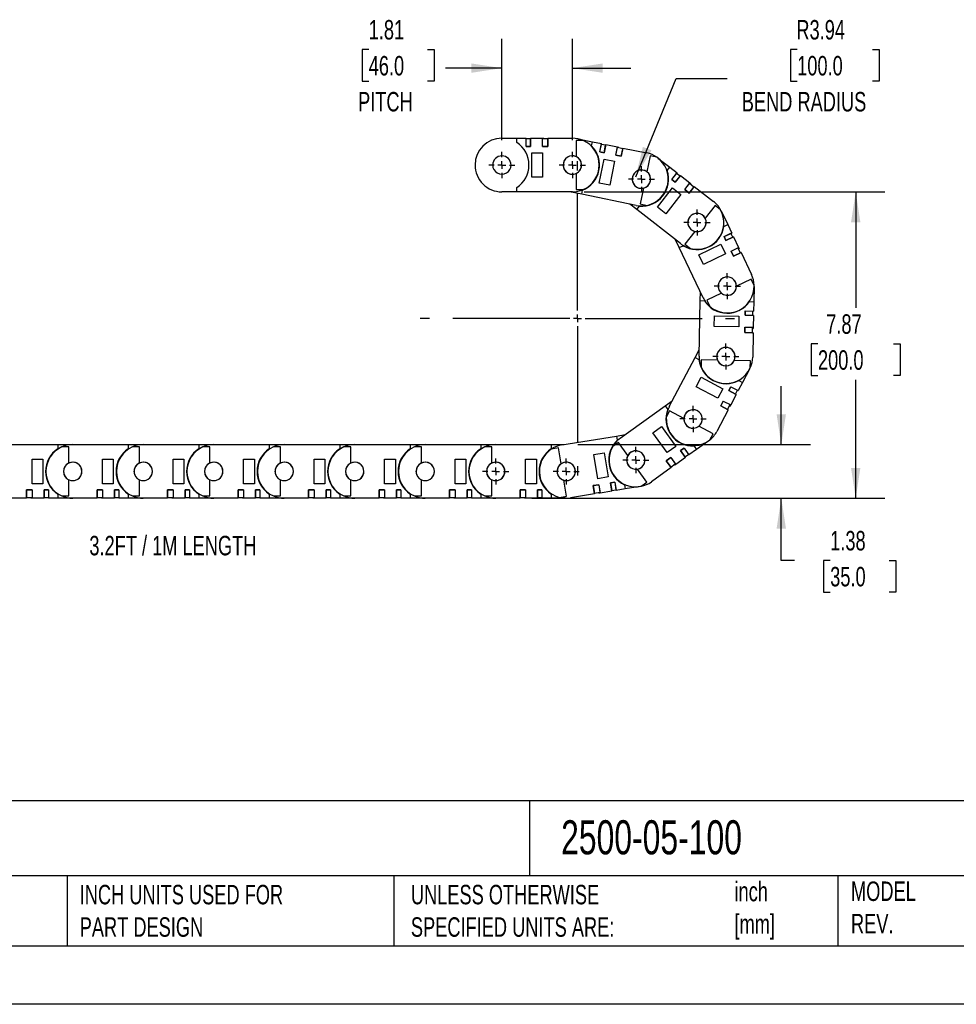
# Model space of a CAD drawing. Header units: inches. Extents: x 0 to 66, y 0 to 51.
# Tile 2 of 10: x 23.7 to 47.8, y 0 to 25.3. Entities that reach past the tile are written whole.
import ezdxf

# ---------------------------------------------------------------- set-up
doc = ezdxf.new("R2010")
doc.units = ezdxf.units.IN
doc.header["$LTSCALE"] = 6
doc.header["$MEASUREMENT"] = 0
doc.linetypes.add('CENTERX2', pattern=[0.8, 0.5, -0.1, 0.1, -0.1])
doc.layers.add('CENTER', color=40, linetype='CENTERX2')
doc.layers.add('DIMENSIONS', color=140, linetype='Continuous', lineweight=25)
doc.layers.add('TEXT', color=140, linetype='Continuous', lineweight=25)
doc.styles.add('SLDTEXTSTYLE0', font='TXT', dxfattribs={"width": 0.7})
doc.dimstyles.new('SLDDIMSTYLE0', dxfattribs={"dimtxt": 0.509766, "dimasz": 0.78, "dimexe": 0, "dimexo": 0.0625, "dimgap": 0.127441, "dimtad": 0, "dimtih": 1, "dimtoh": 1, "dimrnd": 1e-09, "dimzin": 12, "dimdsep": 46, "dimtxsty": 'SLDTEXTSTYLE0', "dimsah": 1, "dimcen": 0, "dimadec": 0, "dimazin": 3, "dimtfac": 1, "dimtofl": 0, "dimtmove": 0, "dimatfit": 3, "dimfxl": 0, "dimfrac": 2, "dimtolj": 1, "dimtzin": 12, "dimarcsym": 0})
doc.dimstyles.new('SLDDIMSTYLE1', dxfattribs={"dimtxt": 0.509766, "dimasz": 0.78, "dimexe": 0, "dimexo": 0.0625, "dimgap": 0.127441, "dimtad": 0, "dimtih": 1, "dimtoh": 1, "dimrnd": 1e-09, "dimzin": 12, "dimdsep": 46, "dimtxsty": 'SLDTEXTSTYLE0', "dimsah": 1, "dimcen": 0.09, "dimadec": 0, "dimazin": 3, "dimtfac": 1, "dimtmove": 0, "dimatfit": 0, "dimfxl": 0, "dimfrac": 2, "dimtolj": 1, "dimtzin": 12, "dimarcsym": 0})
doc.dimstyles.new('SLDDIMSTYLE2', dxfattribs={"dimtxt": 0.509766, "dimasz": 0.78, "dimexe": 0, "dimexo": 0.0625, "dimgap": 0.127441, "dimtad": 0, "dimtih": 1, "dimtoh": 1, "dimrnd": 1e-09, "dimzin": 12, "dimdsep": 46, "dimtxsty": 'SLDTEXTSTYLE0', "dimsah": 1, "dimcen": 0.09, "dimadec": 0, "dimazin": 3, "dimtfac": 1, "dimtofl": 0, "dimtmove": 0, "dimatfit": 3, "dimfxl": 0, "dimfrac": 2, "dimtolj": 1, "dimtzin": 12, "dimarcsym": 0})

# ---------------------------------------------------------------- blocks, each defined once
blk = doc.blocks.new('_D')
at = {"layer": 'DIMENSIONS'}
for p, q in [((43.672, 24.536), (43.501, 24.536)), ((43.501, 24.536), (43.501, 23.726)), ((45.611, 24.536), (45.782, 24.536)), ((45.782, 24.536), (45.782, 23.726)), ((39.524, 21.269), (40.562, 23.796)), ((40.562, 23.796), (41.874, 23.796)), ((43.501, 23.726), (43.672, 23.726)), ((45.782, 23.726), (45.611, 23.726))]:
    blk.add_line(p, q, dxfattribs=at)
blk.add_solid([(39.524, 21.269), (39.931, 21.945), (39.709, 22.036)], dxfattribs=at)
at = {"layer": 'DIMENSIONS', "char_height": 0.5, "attachment_point": 1, "style": 'SLDTEXTSTYLE0'}
for s, insert in [('R3.94', (43.652, 25.295)), ('100.0', (43.672, 24.371)), ('BEND RADIUS', (42.249, 23.446))]:
    blk.add_mtext(s, dxfattribs=dict(at, insert=insert))
blk = doc.blocks.new('_D_1')
at = {"layer": 'DIMENSIONS'}
for p, q in [((36.086, 22.205), (36.086, 24.809)), ((37.897, 22.205), (37.897, 24.809)), ((32.665, 24.536), (32.494, 24.536)), ((32.494, 24.536), (32.494, 23.726)), ((34.18, 24.536), (34.351, 24.536)), ((34.351, 24.536), (34.351, 23.726)), ((36.086, 24.059), (34.636, 24.059)), ((37.897, 24.059), (39.397, 24.059)), ((32.494, 23.726), (32.665, 23.726)), ((34.351, 23.726), (34.18, 23.726))]:
    blk.add_line(p, q, dxfattribs=at)
for points in [[(36.086, 24.059), (35.306, 24.179), (35.306, 23.939)], [(37.897, 24.059), (38.677, 23.939), (38.677, 24.179)]]:
    blk.add_solid(points, dxfattribs=at)
at = {"layer": 'DIMENSIONS', "char_height": 0.5, "attachment_point": 1, "style": 'SLDTEXTSTYLE0'}
for s, insert in [('1.81', (32.665, 25.295)), ('46.0', (32.665, 24.371)), ('PITCH', (32.392, 23.446))]:
    blk.add_mtext(s, dxfattribs=dict(at, insert=insert))
blk = doc.blocks.new('_D_2')
at = {"layer": 'DIMENSIONS'}
for p, q in [((38.197, 20.88), (45.926, 20.88)), ((45.176, 20.88), (45.176, 17.898)), ((44.206, 16.974), (44.035, 16.974)), ((44.035, 16.974), (44.035, 16.163)), ((46.145, 16.974), (46.316, 16.974)), ((46.316, 16.974), (46.316, 16.163)), ((44.035, 16.163), (44.206, 16.163)), ((45.176, 13.006), (45.176, 16.049)), ((46.316, 16.163), (46.145, 16.163)), ((36.854, 13.006), (45.926, 13.006))]:
    blk.add_line(p, q, dxfattribs=at)
for points in [[(45.176, 20.88), (45.056, 20.1), (45.296, 20.1)], [(45.176, 13.006), (45.296, 13.786), (45.056, 13.786)]]:
    blk.add_solid(points, dxfattribs=at)
at = {"layer": 'DIMENSIONS', "char_height": 0.5, "attachment_point": 1, "style": 'SLDTEXTSTYLE0'}
for s, insert in [('7.87', (44.418, 17.732)), ('200.0', (44.206, 16.808))]:
    blk.add_mtext(s, dxfattribs=dict(at, insert=insert))
blk = doc.blocks.new('_D_3')
at = {"layer": 'DIMENSIONS'}
for p, q in [((43.264, 14.384), (43.264, 15.884)), ((38.039, 14.384), (44.014, 14.384)), ((36.854, 13.006), (44.014, 13.006)), ((43.264, 11.406), (43.264, 13.006)), ((43.601, 11.406), (43.264, 11.406)), ((44.52, 11.406), (44.349, 11.406)), ((44.349, 11.406), (44.349, 10.596)), ((46.035, 11.406), (46.206, 11.406)), ((46.206, 11.406), (46.206, 10.596)), ((44.349, 10.596), (44.52, 10.596)), ((46.206, 10.596), (46.035, 10.596))]:
    blk.add_line(p, q, dxfattribs=at)
for points in [[(43.264, 14.384), (43.384, 15.164), (43.144, 15.164)], [(43.264, 13.006), (43.144, 12.226), (43.384, 12.226)]]:
    blk.add_solid(points, dxfattribs=at)
at = {"layer": 'DIMENSIONS', "char_height": 0.5, "attachment_point": 1, "style": 'SLDTEXTSTYLE0'}
for s, insert in [('1.38', (44.52, 12.165)), ('35.0', (44.52, 11.241))]:
    blk.add_mtext(s, dxfattribs=dict(at, insert=insert))
blk = doc.blocks.new('SW_CENTERMARKSYMBOL_0')
at = {"layer": 'CENTER', "color": 0}
for p, q in [((0, 0.2), (0, 0.336)), ((-0.2, 0), (-0.336, 0)), ((0, 0), (-0.1, 0)), ((0, 0), (0, 0.1)), ((0, 0), (0, -0.1)), ((0, 0), (0.1, 0)), ((0.2, 0), (0.336, 0)), ((0, -0.2), (0, -0.336))]:
    blk.add_line(p, q, dxfattribs=at)
blk = doc.blocks.new('SW_CENTERMARKSYMBOL_1')
at = {"layer": 'CENTER', "color": 0}
for p, q in [((0, 0.2), (0, 0.336)), ((-0.2, 0), (-0.336, 0)), ((0, 0), (-0.1, 0)), ((0, 0), (0, 0.1)), ((0, 0), (0, -0.1)), ((0, 0), (0.1, 0)), ((0.2, 0), (0.336, 0)), ((0, -0.2), (0, -0.336))]:
    blk.add_line(p, q, dxfattribs=at)
blk = doc.blocks.new('SW_CENTERMARKSYMBOL_2')
at = {"layer": 'CENTER', "color": 0}
for p, q in [((0, 0.2), (0, 0.336)), ((-0.2, 0), (-0.336, 0)), ((0, 0), (-0.1, 0)), ((0, 0), (0, 0.1)), ((0, 0), (0, -0.1)), ((0, 0), (0.1, 0)), ((0.2, 0), (0.336, 0)), ((0, -0.2), (0, -0.336))]:
    blk.add_line(p, q, dxfattribs=at)
blk = doc.blocks.new('SW_CENTERMARKSYMBOL_3')
at = {"layer": 'CENTER', "color": 0}
for p, q in [((0, 0.2), (0, 0.336)), ((-0.2, 0), (-0.336, 0)), ((0, 0), (-0.1, 0)), ((0, 0), (0, 0.1)), ((0, 0), (0, -0.1)), ((0, 0), (0.1, 0)), ((0.2, 0), (0.336, 0)), ((0, -0.2), (0, -0.336))]:
    blk.add_line(p, q, dxfattribs=at)
blk = doc.blocks.new('SW_CENTERMARKSYMBOL_4')
at = {"layer": 'CENTER', "color": 0}
for p, q in [((0, 0.2), (0, 0.337)), ((-0.2, 0), (-0.337, 0)), ((0, 0), (-0.1, 0)), ((0, 0), (0, 0.1)), ((0, 0), (0, -0.1)), ((0, 0), (0.1, 0)), ((0.2, 0), (0.337, 0)), ((0, -0.2), (0, -0.337))]:
    blk.add_line(p, q, dxfattribs=at)
blk = doc.blocks.new('SW_CENTERMARKSYMBOL_5')
at = {"layer": 'CENTER', "color": 0}
for p, q in [((0, 0.2), (0, 0.336)), ((-0.2, 0), (-0.336, 0)), ((0, 0), (-0.1, 0)), ((0, 0), (0, 0.1)), ((0, 0), (0, -0.1)), ((0, 0), (0.1, 0)), ((0.2, 0), (0.336, 0)), ((0, -0.2), (0, -0.336))]:
    blk.add_line(p, q, dxfattribs=at)
blk = doc.blocks.new('SW_CENTERMARKSYMBOL_6')
at = {"layer": 'CENTER', "color": 0}
for p, q in [((0, 0.2), (0, 0.336)), ((-0.2, 0), (-0.336, 0)), ((0, 0), (-0.1, 0)), ((0, 0), (0, 0.1)), ((0, 0), (0, -0.1)), ((0, 0), (0.1, 0)), ((0.2, 0), (0.336, 0)), ((0, -0.2), (0, -0.336))]:
    blk.add_line(p, q, dxfattribs=at)
blk = doc.blocks.new('SW_CENTERMARKSYMBOL_7')
at = {"layer": 'CENTER', "color": 0}
for p, q in [((0, 0.2), (0, 0.336)), ((-0.2, 0), (-0.336, 0)), ((0, 0), (-0.1, 0)), ((0, 0), (0, 0.1)), ((0, 0), (0, -0.1)), ((0, 0), (0.1, 0)), ((0.2, 0), (0.336, 0)), ((0, -0.2), (0, -0.336))]:
    blk.add_line(p, q, dxfattribs=at)
blk = doc.blocks.new('SW_CENTERMARKSYMBOL_8')
at = {"layer": 'CENTER', "color": 0}
for p, q in [((0, 0.2), (0, 0.336)), ((-0.2, 0), (-0.336, 0)), ((0, 0), (-0.1, 0)), ((0, 0), (0, 0.1)), ((0, 0), (0, -0.1)), ((0, 0), (0.1, 0)), ((0.2, 0), (0.336, 0)), ((0, -0.2), (0, -0.336))]:
    blk.add_line(p, q, dxfattribs=at)
blk = doc.blocks.new('SW_CENTERMARKSYMBOL_9')
at = {"layer": 'CENTER', "color": 0}
for p, q in [((0, 0.2), (0, 0.336)), ((-0.2, 0), (-0.336, 0)), ((0, 0), (-0.1, 0)), ((0, 0), (0, 0.1)), ((0, 0), (0, -0.1)), ((0, 0), (0.1, 0)), ((0.2, 0), (0.336, 0)), ((0, -0.2), (0, -0.336))]:
    blk.add_line(p, q, dxfattribs=at)
blk = doc.blocks.new('SW_CENTERMARKSYMBOL_10')
at = {"layer": 'CENTER', "color": 0}
for p, q in [((0, 0.2), (0, 4.037)), ((-0.2, 0), (-4.037, 0)), ((0, 0), (-0.1, 0)), ((0, 0), (0, 0.1)), ((0, 0), (0, -0.1)), ((0, 0), (0.1, 0)), ((0.2, 0), (4.037, 0)), ((0, -0.2), (0, -4.037))]:
    blk.add_line(p, q, dxfattribs=at)

msp = doc.modelspace()

# ---------------------------------------------------------------- linework, layer by layer
for p, q in [((36.086, 22.258), (36.472, 22.258)), ((36.472, 22.149), (36.472, 22.258)), ((36.472, 22.258), (36.712, 22.258)), ((36.712, 22.041), (36.712, 22.258)), ((36.712, 22.041), (36.712, 22.238)), ((36.822, 22.238), (36.712, 22.238)), ((36.712, 22.238), (36.712, 22.238)), ((36.712, 22.041), (36.822, 22.041)), ((36.712, 22.041), (36.712, 22.041)), ((36.822, 22.041), (36.712, 22.041)), ((36.822, 22.258), (37.129, 22.258)), ((36.822, 22.258), (36.822, 22.041)), ((36.822, 22.041), (36.822, 22.238)), ((36.822, 22.238), (36.822, 22.238)), ((36.822, 22.041), (36.822, 22.041)), ((37.129, 22.041), (37.129, 22.258)), ((37.129, 22.258), (37.161, 22.258)), ((37.129, 22.041), (37.129, 22.238)), ((37.271, 22.238), (37.129, 22.238)), ((37.129, 22.238), (37.129, 22.238)), ((37.129, 22.041), (37.271, 22.041)), ((37.129, 22.041), (37.129, 22.041)), ((37.271, 22.041), (37.129, 22.041)), ((37.161, 22.238), (37.161, 22.258)), ((37.161, 22.041), (37.161, 22.041)), ((37.271, 22.258), (37.271, 22.041)), ((37.271, 22.258), (37.897, 22.258)), ((37.271, 22.041), (37.271, 22.238)), ((37.271, 22.238), (37.271, 22.238)), ((37.271, 22.041), (37.271, 22.041)), ((37.995, 22.199), (37.995, 21.784)), ((38.176, 22.199), (37.995, 22.199)), ((38.035, 22.244), (38.413, 22.166)), ((38.391, 22.06), (38.413, 22.166)), ((38.413, 22.166), (38.648, 22.118)), ((38.605, 21.906), (38.648, 22.118)), ((38.605, 21.906), (38.644, 22.099)), ((38.752, 22.077), (38.644, 22.099)), ((38.644, 22.099), (38.644, 22.099)), ((38.756, 22.096), (38.713, 21.884)), ((38.713, 21.884), (38.752, 22.077)), ((38.752, 22.077), (38.752, 22.077)), ((38.756, 22.096), (39.057, 22.034)), ((39.014, 21.822), (39.057, 22.034)), ((39.014, 21.822), (39.053, 22.015)), ((39.192, 21.987), (39.053, 22.015)), ((39.053, 22.015), (39.053, 22.015)), ((39.057, 22.034), (39.088, 22.028)), ((39.084, 22.009), (39.088, 22.028)), ((36.854, 21.884), (37.129, 21.884)), ((36.854, 21.254), (36.854, 21.884)), ((37.129, 21.884), (37.129, 21.254)), ((38.605, 21.906), (38.713, 21.884)), ((38.605, 21.906), (38.605, 21.906)), ((38.713, 21.884), (38.605, 21.906)), ((38.713, 21.884), (38.713, 21.884)), ((39.014, 21.822), (39.153, 21.794)), ((39.014, 21.822), (39.014, 21.822)), ((39.153, 21.794), (39.014, 21.822)), ((39.045, 21.816), (39.045, 21.816)), ((39.196, 22.006), (39.153, 21.794)), ((39.153, 21.794), (39.192, 21.987)), ((39.153, 21.794), (39.153, 21.794)), ((39.192, 21.987), (39.192, 21.987)), ((39.196, 22.006), (39.809, 21.88)), ((39.894, 21.803), (39.811, 21.397)), ((40.071, 21.767), (39.894, 21.803)), ((38.586, 21.106), (38.712, 21.723)), ((38.712, 21.723), (38.982, 21.668)), ((38.982, 21.668), (38.856, 21.051)), ((40.095, 21.749), (40.399, 21.511)), ((40.332, 21.426), (40.399, 21.511)), ((40.399, 21.511), (40.588, 21.364)), ((37.995, 21.354), (37.995, 20.939)), ((40.455, 21.193), (40.588, 21.364)), ((40.455, 21.193), (40.576, 21.348)), ((40.675, 21.296), (40.542, 21.125)), ((40.542, 21.125), (40.663, 21.28)), ((40.663, 21.28), (40.576, 21.348)), ((40.576, 21.348), (40.576, 21.348)), ((40.663, 21.28), (40.663, 21.28)), ((40.675, 21.296), (40.917, 21.107)), ((37.129, 21.254), (36.854, 21.254)), ((38.856, 21.051), (38.586, 21.106)), ((40.455, 21.193), (40.542, 21.125)), ((40.455, 21.193), (40.455, 21.193)), ((40.542, 21.125), (40.455, 21.193)), ((40.542, 21.125), (40.542, 21.125)), ((40.784, 20.936), (40.917, 21.107)), ((40.784, 20.936), (40.905, 21.091)), ((41.029, 21.02), (40.896, 20.849)), ((40.896, 20.849), (41.017, 21.004)), ((40.905, 21.091), (40.905, 21.092)), ((41.017, 21.004), (40.905, 21.091)), ((40.917, 21.107), (40.942, 21.088)), ((40.93, 21.072), (40.942, 21.088)), ((41.017, 21.004), (41.017, 21.004)), ((41.029, 21.02), (41.523, 20.635)), ((36.472, 20.88), (36.086, 20.88)), ((36.472, 20.88), (36.472, 20.988)), ((37.897, 20.88), (36.472, 20.88)), ((38.137, 20.816), (37.827, 20.88)), ((37.995, 20.939), (38.176, 20.939)), ((38.137, 20.816), (38.158, 20.923)), ((39.533, 20.531), (38.137, 20.816)), ((39.724, 20.975), (39.641, 20.569)), ((40.083, 20.485), (40.47, 20.982)), ((40.687, 20.812), (40.3, 20.315)), ((40.47, 20.982), (40.687, 20.812)), ((40.784, 20.936), (40.896, 20.849)), ((40.784, 20.936), (40.784, 20.936)), ((40.896, 20.849), (40.784, 20.936)), ((40.809, 20.917), (40.809, 20.917)), ((40.896, 20.849), (40.896, 20.849)), ((39.551, 20.425), (39.375, 20.563)), ((39.551, 20.425), (39.618, 20.511)), ((39.641, 20.569), (39.818, 20.532)), ((41.564, 20.528), (41.309, 20.201)), ((41.706, 20.417), (41.564, 20.528)), ((40.675, 19.548), (39.551, 20.425)), ((40.3, 20.315), (40.083, 20.485)), ((41.721, 20.388), (41.887, 20.039)), ((41.789, 19.993), (41.887, 20.039)), ((41.887, 20.039), (41.99, 19.822)), ((41.044, 19.861), (40.789, 19.534)), ((41.795, 19.729), (41.99, 19.822)), ((41.795, 19.729), (41.972, 19.814)), ((42.02, 19.714), (41.972, 19.814)), ((41.972, 19.814), (41.972, 19.814)), ((40.643, 19.447), (40.547, 19.649)), ((40.643, 19.447), (40.741, 19.494)), ((40.789, 19.534), (40.932, 19.423)), ((41.144, 19.263), (41.713, 19.534)), ((41.713, 19.534), (41.832, 19.285)), ((41.795, 19.729), (41.842, 19.63)), ((41.795, 19.729), (41.795, 19.729)), ((41.842, 19.63), (41.795, 19.729)), ((42.037, 19.723), (41.842, 19.63)), ((41.842, 19.63), (42.02, 19.714)), ((41.842, 19.63), (41.842, 19.63)), ((42.02, 19.714), (42.02, 19.714)), ((42.037, 19.723), (42.169, 19.446)), ((41.255, 18.16), (40.643, 19.447)), ((41.263, 19.014), (41.144, 19.263)), ((41.832, 19.285), (41.263, 19.014)), ((41.974, 19.353), (42.169, 19.446)), ((41.974, 19.352), (42.152, 19.437)), ((41.974, 19.353), (41.974, 19.352)), ((42.035, 19.225), (41.974, 19.353)), ((41.974, 19.352), (42.035, 19.225)), ((41.987, 19.324), (41.987, 19.324)), ((42.23, 19.318), (42.035, 19.225)), ((42.035, 19.225), (42.213, 19.309)), ((42.213, 19.309), (42.152, 19.437)), ((42.152, 19.437), (42.152, 19.437)), ((42.165, 19.409), (42.183, 19.417)), ((42.169, 19.446), (42.183, 19.417)), ((42.213, 19.309), (42.213, 19.309)), ((42.23, 19.318), (42.499, 18.752)), ((42.035, 19.225), (42.035, 19.225)), ((42.488, 18.638), (42.114, 18.46)), ((42.566, 18.475), (42.488, 18.638)), ((41.181, 18.084), (41.185, 18.307)), ((41.725, 18.275), (41.351, 18.097)), ((42.566, 18.443), (42.558, 18.057)), ((41.152, 16.659), (41.181, 18.084)), ((41.181, 18.084), (41.289, 18.082)), ((41.351, 18.097), (41.428, 17.934)), ((42.45, 18.059), (42.558, 18.057)), ((42.558, 18.057), (42.553, 17.817)), ((42.337, 17.821), (42.335, 17.711)), ((42.335, 17.711), (42.337, 17.821)), ((42.337, 17.821), (42.534, 17.817)), ((42.337, 17.821), (42.337, 17.821)), ((42.337, 17.821), (42.553, 17.817)), ((42.532, 17.707), (42.534, 17.817)), ((42.534, 17.817), (42.534, 17.817)), ((41.541, 17.419), (41.547, 17.695)), ((41.547, 17.695), (42.177, 17.682)), ((42.177, 17.682), (42.171, 17.407)), ((42.335, 17.711), (42.532, 17.707)), ((42.335, 17.711), (42.335, 17.711)), ((42.551, 17.706), (42.335, 17.711)), ((42.532, 17.707), (42.532, 17.707)), ((42.551, 17.706), (42.545, 17.399)), ((42.171, 17.407), (41.541, 17.419)), ((42.329, 17.404), (42.326, 17.262)), ((42.326, 17.262), (42.329, 17.404)), ((42.326, 17.262), (42.523, 17.258)), ((42.326, 17.262), (42.326, 17.262)), ((42.542, 17.258), (42.326, 17.262)), ((42.328, 17.372), (42.328, 17.372)), ((42.329, 17.404), (42.525, 17.4)), ((42.329, 17.404), (42.329, 17.404)), ((42.329, 17.404), (42.545, 17.399)), ((42.523, 17.258), (42.525, 17.4)), ((42.523, 17.258), (42.523, 17.258)), ((42.525, 17.4), (42.525, 17.4)), ((42.525, 17.368), (42.545, 17.368)), ((42.542, 17.258), (42.53, 16.632)), ((42.545, 17.399), (42.545, 17.368)), ((41.052, 16.625), (41.155, 16.822)), ((40.388, 15.363), (41.052, 16.625)), ((41.052, 16.625), (41.148, 16.574)), ((41.209, 16.56), (41.206, 16.379)), ((41.624, 16.552), (41.209, 16.56)), ((42.469, 16.535), (42.054, 16.543)), ((42.465, 16.354), (42.469, 16.535)), ((42.451, 16.325), (42.271, 15.983)), ((41.077, 15.869), (41.205, 16.113)), ((41.205, 16.113), (41.762, 15.82)), ((42.271, 15.983), (42.159, 15.771)), ((42.175, 16.034), (42.271, 15.983)), ((41.634, 15.576), (41.077, 15.869)), ((41.762, 15.82), (41.634, 15.576)), ((41.968, 15.872), (41.916, 15.774)), ((41.916, 15.774), (41.968, 15.872)), ((41.916, 15.774), (42.091, 15.683)), ((41.916, 15.774), (41.916, 15.774)), ((42.108, 15.673), (41.916, 15.774)), ((41.968, 15.872), (42.142, 15.78)), ((41.968, 15.872), (41.968, 15.872)), ((41.968, 15.872), (42.159, 15.771)), ((42.091, 15.683), (42.142, 15.78)), ((42.142, 15.78), (42.142, 15.78)), ((40.283, 15.378), (40.464, 15.508)), ((41.773, 15.502), (41.708, 15.377)), ((41.708, 15.377), (41.773, 15.502)), ((41.759, 15.474), (41.759, 15.474)), ((41.773, 15.502), (41.948, 15.411)), ((41.773, 15.502), (41.773, 15.502)), ((41.773, 15.502), (41.965, 15.402)), ((42.108, 15.673), (41.965, 15.402)), ((42.091, 15.682), (42.091, 15.683)), ((39.125, 14.547), (40.283, 15.378)), ((40.283, 15.378), (40.346, 15.289)), ((40.395, 15.249), (40.311, 15.089)), ((40.762, 15.056), (40.395, 15.249)), ((41.899, 15.276), (41.608, 14.722)), ((41.708, 15.377), (41.882, 15.285)), ((41.708, 15.377), (41.708, 15.377)), ((41.899, 15.276), (41.708, 15.377)), ((41.882, 15.285), (41.948, 15.411)), ((41.882, 15.285), (41.882, 15.285)), ((41.933, 15.383), (41.95, 15.374)), ((41.948, 15.411), (41.948, 15.411)), ((41.965, 15.402), (41.95, 15.374)), ((39.967, 14.69), (40.191, 14.851)), ((40.334, 14.179), (39.967, 14.69)), ((40.191, 14.851), (40.558, 14.339)), ((41.51, 14.662), (41.143, 14.855)), ((37.628, 14.375), (39.035, 14.605)), ((39.079, 14.441), (38.933, 14.336)), ((39.035, 14.605), (39.256, 14.641)), ((39.035, 14.605), (39.052, 14.497)), ((39.321, 14.104), (39.079, 14.441)), ((41.4, 14.483), (41.086, 14.258)), ((41.426, 14.503), (41.51, 14.662)), ((23.251, 14.384), (24.676, 14.384)), ((24.676, 14.384), (24.676, 14.275)), ((24.676, 14.384), (25.062, 14.384)), ((24.964, 14.325), (24.783, 14.325)), ((24.964, 13.91), (24.964, 14.325)), ((25.062, 14.384), (26.487, 14.384)), ((26.487, 14.384), (26.487, 14.275)), ((26.487, 14.384), (26.873, 14.384)), ((26.775, 14.325), (26.594, 14.325)), ((26.775, 13.91), (26.775, 14.325)), ((26.873, 14.384), (28.298, 14.384)), ((28.298, 14.384), (28.298, 14.275)), ((28.298, 14.384), (28.684, 14.384)), ((28.586, 14.325), (28.405, 14.325)), ((28.586, 13.91), (28.586, 14.325)), ((28.684, 14.384), (30.109, 14.384)), ((30.109, 14.384), (30.109, 14.275)), ((30.109, 14.384), (30.495, 14.384)), ((30.397, 14.325), (30.216, 14.325)), ((30.397, 13.91), (30.397, 14.325)), ((30.495, 14.384), (31.92, 14.384)), ((31.92, 14.384), (31.92, 14.275)), ((31.92, 14.384), (32.306, 14.384)), ((32.208, 14.325), (32.027, 14.325)), ((32.208, 13.91), (32.208, 14.325)), ((32.306, 14.384), (33.731, 14.384)), ((33.731, 14.384), (33.731, 14.275)), ((33.731, 14.384), (34.117, 14.384)), ((34.019, 14.325), (33.838, 14.325)), ((34.019, 13.91), (34.019, 14.325)), ((34.117, 14.384), (35.542, 14.384)), ((35.542, 14.384), (35.542, 14.275)), ((35.542, 14.384), (35.928, 14.384)), ((35.83, 14.325), (35.649, 14.325)), ((35.83, 13.91), (35.83, 14.325)), ((35.928, 14.384), (37.354, 14.384)), ((37.354, 14.384), (37.354, 14.275)), ((37.354, 14.384), (37.683, 14.384)), ((37.541, 14.301), (37.362, 14.271)), ((37.608, 13.891), (37.541, 14.301)), ((38.446, 14.129), (38.718, 14.174)), ((38.718, 14.174), (38.82, 13.552)), ((40.558, 14.339), (40.334, 14.179)), ((40.765, 14.294), (40.675, 14.23)), ((40.675, 14.23), (40.765, 14.294)), ((40.675, 14.23), (40.79, 14.07)), ((40.675, 14.23), (40.675, 14.23)), ((40.802, 14.054), (40.675, 14.23)), ((40.765, 14.294), (40.88, 14.134)), ((40.765, 14.294), (40.765, 14.294)), ((40.765, 14.294), (40.891, 14.118)), ((41.086, 14.258), (40.891, 14.118)), ((41.023, 14.346), (41.086, 14.258)), ((24.019, 13.38), (24.019, 14.01)), ((24.019, 14.01), (24.294, 14.01)), ((24.294, 14.01), (24.294, 13.38)), ((25.83, 13.38), (25.83, 14.01)), ((25.83, 14.01), (26.105, 14.01)), ((26.105, 14.01), (26.105, 13.38)), ((27.641, 13.38), (27.641, 14.01)), ((27.641, 14.01), (27.917, 14.01)), ((27.917, 14.01), (27.917, 13.38)), ((29.452, 13.38), (29.452, 14.01)), ((29.452, 14.01), (29.728, 14.01)), ((29.728, 14.01), (29.728, 13.38)), ((31.263, 13.38), (31.263, 14.01)), ((31.263, 14.01), (31.539, 14.01)), ((31.539, 14.01), (31.539, 13.38)), ((33.074, 13.38), (33.074, 14.01)), ((33.074, 14.01), (33.35, 14.01)), ((33.35, 14.01), (33.35, 13.38)), ((34.885, 13.38), (34.885, 14.01)), ((34.885, 14.01), (35.161, 14.01)), ((35.161, 14.01), (35.161, 13.38)), ((36.696, 13.38), (36.696, 14.01)), ((36.696, 14.01), (36.972, 14.01)), ((36.972, 14.01), (36.972, 13.38)), ((38.548, 13.508), (38.446, 14.129)), ((40.426, 14.051), (40.311, 13.968)), ((40.311, 13.968), (40.426, 14.051)), ((40.311, 13.968), (40.426, 13.808)), ((40.311, 13.968), (40.311, 13.968)), ((40.437, 13.792), (40.311, 13.968)), ((40.4, 14.032), (40.4, 14.032)), ((40.426, 14.051), (40.541, 13.891)), ((40.426, 14.051), (40.426, 14.051)), ((40.426, 14.051), (40.552, 13.875)), ((40.802, 14.054), (40.552, 13.875)), ((40.79, 14.07), (40.88, 14.134)), ((40.79, 14.07), (40.79, 14.07)), ((40.88, 14.134), (40.88, 14.134)), ((39.814, 13.418), (39.572, 13.755)), ((40.437, 13.792), (39.928, 13.427)), ((40.425, 13.808), (40.426, 13.808)), ((40.426, 13.808), (40.541, 13.891)), ((40.515, 13.872), (40.527, 13.856)), ((40.552, 13.875), (40.527, 13.856)), ((40.541, 13.891), (40.541, 13.891)), ((24.964, 13.065), (24.964, 13.48)), ((26.775, 13.065), (26.775, 13.48)), ((28.586, 13.065), (28.586, 13.48)), ((30.397, 13.065), (30.397, 13.48)), ((32.208, 13.065), (32.208, 13.48)), ((34.019, 13.065), (34.019, 13.48)), ((35.83, 13.065), (35.83, 13.48)), ((37.744, 13.057), (37.677, 13.467)), ((38.82, 13.552), (38.548, 13.508)), ((38.985, 13.42), (38.876, 13.402)), ((38.876, 13.402), (38.985, 13.42)), ((38.985, 13.42), (39.017, 13.225)), ((38.985, 13.42), (38.985, 13.42)), ((38.985, 13.42), (39.02, 13.206)), ((39.667, 13.312), (39.814, 13.418)), ((23.877, 13.222), (23.877, 13.025)), ((24.019, 13.222), (23.877, 13.222)), ((23.877, 13.222), (23.877, 13.222)), ((23.877, 13.222), (24.019, 13.222)), ((23.877, 13.006), (23.877, 13.222)), ((23.987, 13.222), (23.987, 13.222)), ((24.294, 13.38), (24.019, 13.38)), ((24.019, 13.222), (24.019, 13.025)), ((24.019, 13.222), (24.019, 13.222)), ((24.019, 13.222), (24.019, 13.006)), ((24.326, 13.222), (24.326, 13.025)), ((24.436, 13.222), (24.326, 13.222)), ((24.326, 13.222), (24.326, 13.222)), ((24.326, 13.222), (24.436, 13.222)), ((24.326, 13.006), (24.326, 13.222)), ((24.436, 13.222), (24.436, 13.025)), ((24.436, 13.222), (24.436, 13.222)), ((24.436, 13.222), (24.436, 13.006)), ((25.688, 13.222), (25.688, 13.025)), ((25.83, 13.222), (25.688, 13.222)), ((25.688, 13.222), (25.688, 13.222)), ((25.688, 13.222), (25.83, 13.222)), ((25.688, 13.006), (25.688, 13.222)), ((25.798, 13.222), (25.798, 13.222)), ((26.105, 13.38), (25.83, 13.38)), ((25.83, 13.222), (25.83, 13.025)), ((25.83, 13.222), (25.83, 13.222)), ((25.83, 13.222), (25.83, 13.006)), ((26.137, 13.222), (26.137, 13.025)), ((26.247, 13.222), (26.137, 13.222)), ((26.137, 13.222), (26.137, 13.222)), ((26.137, 13.222), (26.247, 13.222)), ((26.137, 13.006), (26.137, 13.222)), ((26.247, 13.222), (26.247, 13.025)), ((26.247, 13.222), (26.247, 13.222)), ((26.247, 13.222), (26.247, 13.006)), ((27.499, 13.222), (27.641, 13.222)), ((27.499, 13.006), (27.499, 13.222)), ((27.499, 13.222), (27.499, 13.025)), ((27.641, 13.222), (27.499, 13.222)), ((27.499, 13.222), (27.499, 13.222)), ((27.609, 13.222), (27.609, 13.222)), ((27.917, 13.38), (27.641, 13.38)), ((27.641, 13.222), (27.641, 13.006)), ((27.641, 13.222), (27.641, 13.025)), ((27.641, 13.222), (27.641, 13.222)), ((27.948, 13.222), (28.058, 13.222)), ((27.948, 13.006), (27.948, 13.222)), ((27.948, 13.222), (27.948, 13.025)), ((28.058, 13.222), (27.948, 13.222)), ((27.948, 13.222), (27.948, 13.222)), ((28.058, 13.222), (28.058, 13.006)), ((28.058, 13.222), (28.058, 13.025)), ((28.058, 13.222), (28.058, 13.222)), ((29.31, 13.222), (29.452, 13.222)), ((29.31, 13.006), (29.31, 13.222)), ((29.31, 13.222), (29.31, 13.025)), ((29.452, 13.222), (29.31, 13.222)), ((29.31, 13.222), (29.31, 13.222)), ((29.42, 13.222), (29.42, 13.222)), ((29.728, 13.38), (29.452, 13.38)), ((29.452, 13.222), (29.452, 13.006)), ((29.452, 13.222), (29.452, 13.025)), ((29.452, 13.222), (29.452, 13.222)), ((29.759, 13.222), (29.869, 13.222)), ((29.759, 13.006), (29.759, 13.222)), ((29.759, 13.222), (29.759, 13.025)), ((29.869, 13.222), (29.759, 13.222)), ((29.759, 13.222), (29.759, 13.222)), ((29.869, 13.222), (29.869, 13.006)), ((29.869, 13.222), (29.869, 13.025)), ((29.869, 13.222), (29.869, 13.222)), ((31.121, 13.222), (31.263, 13.222)), ((31.121, 13.006), (31.121, 13.222)), ((31.121, 13.222), (31.121, 13.025)), ((31.263, 13.222), (31.121, 13.222)), ((31.121, 13.222), (31.121, 13.222)), ((31.231, 13.222), (31.231, 13.222)), ((31.539, 13.38), (31.263, 13.38)), ((31.263, 13.222), (31.263, 13.006)), ((31.263, 13.222), (31.263, 13.025)), ((31.263, 13.222), (31.263, 13.222)), ((31.57, 13.222), (31.68, 13.222)), ((31.57, 13.006), (31.57, 13.222)), ((31.57, 13.222), (31.57, 13.025)), ((31.68, 13.222), (31.57, 13.222)), ((31.57, 13.222), (31.57, 13.222)), ((31.68, 13.222), (31.68, 13.006)), ((31.68, 13.222), (31.68, 13.025)), ((31.68, 13.222), (31.68, 13.222)), ((32.932, 13.222), (32.932, 13.025)), ((33.074, 13.222), (32.932, 13.222)), ((32.932, 13.222), (32.932, 13.222)), ((32.932, 13.222), (33.074, 13.222)), ((32.932, 13.006), (32.932, 13.222)), ((33.042, 13.222), (33.042, 13.222)), ((33.35, 13.38), (33.074, 13.38)), ((33.074, 13.222), (33.074, 13.025)), ((33.074, 13.222), (33.074, 13.222)), ((33.074, 13.222), (33.074, 13.006)), ((33.381, 13.222), (33.381, 13.025)), ((33.491, 13.222), (33.381, 13.222)), ((33.381, 13.222), (33.381, 13.222)), ((33.381, 13.222), (33.491, 13.222)), ((33.381, 13.006), (33.381, 13.222)), ((33.491, 13.222), (33.491, 13.025)), ((33.491, 13.222), (33.491, 13.222)), ((33.491, 13.222), (33.491, 13.006)), ((34.743, 13.222), (34.743, 13.025)), ((34.885, 13.222), (34.743, 13.222)), ((34.743, 13.222), (34.743, 13.222)), ((34.743, 13.222), (34.885, 13.222)), ((34.743, 13.006), (34.743, 13.222)), ((34.854, 13.222), (34.854, 13.222)), ((35.161, 13.38), (34.885, 13.38)), ((34.885, 13.222), (34.885, 13.025)), ((34.885, 13.222), (34.885, 13.222)), ((34.885, 13.222), (34.885, 13.006)), ((35.192, 13.222), (35.192, 13.025)), ((35.302, 13.222), (35.192, 13.222)), ((35.192, 13.222), (35.192, 13.222)), ((35.192, 13.222), (35.302, 13.222)), ((35.192, 13.006), (35.192, 13.222)), ((35.302, 13.222), (35.302, 13.025)), ((35.302, 13.222), (35.302, 13.222)), ((35.302, 13.222), (35.302, 13.006)), ((36.554, 13.222), (36.554, 13.025)), ((36.696, 13.222), (36.554, 13.222)), ((36.554, 13.222), (36.554, 13.222)), ((36.554, 13.222), (36.696, 13.222)), ((36.554, 13.006), (36.554, 13.222)), ((36.665, 13.222), (36.665, 13.222)), ((36.972, 13.38), (36.696, 13.38)), ((36.696, 13.222), (36.696, 13.025)), ((36.696, 13.222), (36.696, 13.222)), ((36.696, 13.222), (36.696, 13.006)), ((37.003, 13.222), (37.003, 13.025)), ((37.113, 13.222), (37.003, 13.222)), ((37.003, 13.222), (37.003, 13.222)), ((37.003, 13.222), (37.113, 13.222)), ((37.003, 13.006), (37.003, 13.222)), ((37.113, 13.222), (37.113, 13.025)), ((37.113, 13.222), (37.113, 13.222)), ((37.113, 13.222), (37.113, 13.006)), ((38.573, 13.352), (38.433, 13.329)), ((38.433, 13.329), (38.573, 13.352)), ((38.433, 13.329), (38.465, 13.135)), ((38.433, 13.329), (38.433, 13.329)), ((38.468, 13.116), (38.433, 13.329)), ((38.465, 13.135), (38.605, 13.158)), ((38.542, 13.347), (38.542, 13.347)), ((38.573, 13.352), (38.605, 13.158)), ((38.573, 13.352), (38.573, 13.352)), ((38.573, 13.352), (38.608, 13.139)), ((38.605, 13.158), (38.605, 13.158)), ((38.911, 13.188), (38.608, 13.139)), ((38.876, 13.402), (38.908, 13.208)), ((38.876, 13.402), (38.876, 13.402)), ((38.911, 13.188), (38.876, 13.402)), ((38.908, 13.208), (39.017, 13.225)), ((38.908, 13.208), (38.908, 13.208)), ((39.017, 13.225), (39.017, 13.225)), ((39.257, 13.245), (39.02, 13.206)), ((39.239, 13.352), (39.257, 13.245)), ((39.638, 13.307), (39.257, 13.245)), ((23.877, 13.006), (23.251, 13.006)), ((23.877, 13.025), (24.019, 13.025)), ((23.877, 13.025), (23.877, 13.025)), ((23.987, 13.025), (23.987, 13.006)), ((24.019, 13.006), (23.987, 13.006)), ((24.019, 13.025), (24.019, 13.025)), ((24.326, 13.006), (24.019, 13.006)), ((24.326, 13.025), (24.436, 13.025)), ((24.326, 13.025), (24.326, 13.025)), ((24.436, 13.025), (24.436, 13.025)), ((24.676, 13.006), (24.436, 13.006)), ((24.676, 13.114), (24.676, 13.006)), ((25.062, 13.006), (24.676, 13.006)), ((24.783, 13.065), (24.964, 13.065)), ((25.688, 13.006), (25.062, 13.006)), ((25.688, 13.025), (25.83, 13.025)), ((25.688, 13.025), (25.688, 13.025)), ((25.798, 13.025), (25.798, 13.006)), ((25.83, 13.006), (25.798, 13.006)), ((25.83, 13.025), (25.83, 13.025)), ((26.137, 13.006), (25.83, 13.006)), ((26.137, 13.025), (26.247, 13.025)), ((26.137, 13.025), (26.137, 13.025)), ((26.247, 13.025), (26.247, 13.025)), ((26.487, 13.006), (26.247, 13.006)), ((26.487, 13.114), (26.487, 13.006)), ((26.873, 13.006), (26.487, 13.006)), ((26.594, 13.065), (26.775, 13.065)), ((27.499, 13.006), (26.873, 13.006)), ((27.499, 13.025), (27.641, 13.025)), ((27.499, 13.025), (27.499, 13.025)), ((27.609, 13.025), (27.609, 13.006)), ((27.641, 13.006), (27.609, 13.006)), ((27.641, 13.025), (27.641, 13.025)), ((27.948, 13.006), (27.641, 13.006)), ((27.948, 13.025), (28.058, 13.025)), ((27.948, 13.025), (27.948, 13.025)), ((28.058, 13.025), (28.058, 13.025)), ((28.298, 13.006), (28.058, 13.006)), ((28.298, 13.114), (28.298, 13.006)), ((28.684, 13.006), (28.298, 13.006)), ((28.405, 13.065), (28.586, 13.065)), ((29.31, 13.006), (28.684, 13.006)), ((29.31, 13.025), (29.452, 13.025)), ((29.31, 13.025), (29.31, 13.025)), ((29.42, 13.025), (29.42, 13.006)), ((29.452, 13.006), (29.42, 13.006)), ((29.452, 13.025), (29.452, 13.025)), ((29.759, 13.006), (29.452, 13.006)), ((29.759, 13.025), (29.869, 13.025)), ((29.759, 13.025), (29.759, 13.025)), ((29.869, 13.025), (29.869, 13.025)), ((30.109, 13.006), (29.869, 13.006)), ((30.109, 13.114), (30.109, 13.006)), ((30.495, 13.006), (30.109, 13.006)), ((30.216, 13.065), (30.397, 13.065)), ((31.121, 13.006), (30.495, 13.006)), ((31.121, 13.025), (31.263, 13.025)), ((31.121, 13.025), (31.121, 13.025)), ((31.231, 13.025), (31.231, 13.006)), ((31.263, 13.006), (31.231, 13.006)), ((31.263, 13.025), (31.263, 13.025)), ((31.57, 13.006), (31.263, 13.006)), ((31.57, 13.025), (31.68, 13.025)), ((31.57, 13.025), (31.57, 13.025)), ((31.68, 13.025), (31.68, 13.025)), ((31.92, 13.006), (31.68, 13.006)), ((31.92, 13.114), (31.92, 13.006)), ((32.306, 13.006), (31.92, 13.006)), ((32.027, 13.065), (32.208, 13.065)), ((32.932, 13.006), (32.306, 13.006)), ((32.932, 13.025), (33.074, 13.025)), ((32.932, 13.025), (32.932, 13.025)), ((33.042, 13.025), (33.042, 13.006)), ((33.074, 13.006), (33.042, 13.006)), ((33.074, 13.025), (33.074, 13.025)), ((33.381, 13.006), (33.074, 13.006)), ((33.381, 13.025), (33.491, 13.025)), ((33.381, 13.025), (33.381, 13.025)), ((33.491, 13.025), (33.491, 13.025)), ((33.731, 13.006), (33.491, 13.006)), ((33.731, 13.114), (33.731, 13.006)), ((34.117, 13.006), (33.731, 13.006)), ((33.838, 13.065), (34.019, 13.065)), ((34.743, 13.006), (34.117, 13.006)), ((34.743, 13.025), (34.885, 13.025)), ((34.743, 13.025), (34.743, 13.025)), ((34.854, 13.025), (34.854, 13.006)), ((34.885, 13.006), (34.854, 13.006)), ((34.885, 13.025), (34.885, 13.025)), ((35.192, 13.006), (34.885, 13.006)), ((35.192, 13.025), (35.302, 13.025)), ((35.192, 13.025), (35.192, 13.025)), ((35.302, 13.025), (35.302, 13.025)), ((35.542, 13.006), (35.302, 13.006)), ((35.542, 13.114), (35.542, 13.006)), ((35.928, 13.006), (35.542, 13.006)), ((35.649, 13.065), (35.83, 13.065)), ((36.554, 13.006), (35.928, 13.006)), ((36.554, 13.025), (36.696, 13.025)), ((36.554, 13.025), (36.554, 13.025)), ((36.665, 13.025), (36.665, 13.006)), ((36.696, 13.006), (36.665, 13.006)), ((36.696, 13.025), (36.696, 13.025)), ((37.003, 13.006), (36.696, 13.006)), ((37.003, 13.025), (37.113, 13.025)), ((37.003, 13.025), (37.003, 13.025)), ((37.113, 13.025), (37.113, 13.025)), ((37.354, 13.006), (37.113, 13.006)), ((37.354, 13.114), (37.354, 13.006)), ((37.739, 13.006), (37.354, 13.006)), ((37.565, 13.028), (37.744, 13.057)), ((38.468, 13.116), (37.85, 13.015)), ((38.465, 13.135), (38.465, 13.135)), ((38.574, 13.153), (38.577, 13.134)), ((38.608, 13.139), (38.577, 13.134))]:
    msp.add_line(p, q)
at = {"color": 7, "linetype": 'Continuous'}
msp.add_line((66.001, 0.001), (0.001, 0.001), dxfattribs=at)
for centre, radius, start, end in [((36.086, 21.569), 0.689, 90, 180), ((36.086, 21.569), 0.697, 359.9999, 56.3807), ((37.897, 21.569), 0.689, 66.1044, 90.0001), ((37.897, 21.569), 0.689, 0, 66.1046), ((37.897, 21.569), 0.697, 348.4287, 44.809), ((36.086, 21.569), 0.236, 0, 180), ((37.897, 21.569), 0.237, 65.4195, 179.9999), ((37.897, 21.569), 0.236, 348.4285, 168.4286), ((37.897, 21.569), 0.237, 359.9994, 65.42), ((39.671, 21.206), 0.689, 54.5332, 78.4284), ((39.671, 21.206), 0.689, 348.4285, 54.533), ((36.086, 21.569), 0.689, 179.9999, 270.0001), ((36.086, 21.569), 0.236, 179.9999, 0.0001), ((36.086, 21.569), 0.697, 303.6193, 0.0001), ((37.897, 21.569), 0.237, 180.0001, 294.5804), ((37.897, 21.569), 0.236, 168.4285, 348.4286), ((37.897, 21.569), 0.237, 294.5801, 0.0006), ((37.897, 21.569), 0.689, 293.8954, 0), ((37.897, 21.569), 0.697, 292.0477, 348.4286), ((39.671, 21.206), 0.236, 142.0427, 322.0424), ((39.671, 21.206), 0.237, 53.848, 168.4283), ((39.671, 21.206), 0.236, 322.0425, 142.0426), ((39.671, 21.206), 0.237, 348.4282, 53.8479), ((39.671, 21.206), 0.697, 322.0423, 18.4234), ((39.671, 21.206), 0.237, 168.4285, 283.0092), ((39.671, 21.206), 0.237, 283.0091, 348.4285), ((39.671, 21.206), 0.689, 282.3241, 348.4285), ((37.897, 21.569), 0.689, 269.9997, 293.8957), ((39.671, 21.206), 0.697, 265.6618, 322.0427), ((39.671, 21.206), 0.689, 258.4284, 282.324), ((41.099, 20.092), 0.689, 28.1467, 52.0426), ((41.099, 20.092), 0.236, 115.4483, 295.4484), ((41.099, 20.092), 0.237, 27.4619, 142.0425), ((41.099, 20.092), 0.236, 295.4483, 115.4484), ((41.099, 20.092), 0.689, 322.0427, 28.147), ((41.099, 20.092), 0.237, 142.0428, 256.623), ((41.099, 20.092), 0.237, 322.0432, 27.4614), ((41.099, 20.092), 0.697, 295.4484, 351.8291), ((41.099, 20.092), 0.237, 256.6232, 322.0424), ((41.099, 20.092), 0.689, 232.0425, 255.938), ((41.099, 20.092), 0.697, 239.0678, 295.4483), ((41.099, 20.092), 0.689, 255.938, 322.0425), ((41.877, 18.456), 0.689, 1.5535, 25.4478), ((41.877, 18.456), 0.236, 88.8543, 268.8543), ((41.877, 18.456), 0.237, 115.4484, 230.029), ((41.877, 18.456), 0.237, 0.8679, 115.4483), ((41.877, 18.456), 0.236, 268.8543, 88.8543), ((41.877, 18.456), 0.689, 295.4485, 1.5526), ((41.877, 18.456), 0.237, 230.029, 295.4484), ((41.877, 18.456), 0.237, 295.4482, 0.8675), ((41.877, 18.456), 0.689, 205.448, 229.3442), ((41.877, 18.456), 0.697, 212.4734, 268.8544), ((41.877, 18.456), 0.697, 268.8543, 325.2348), ((41.877, 18.456), 0.689, 229.3439, 295.4484), ((41.841, 16.646), 0.237, 88.8542, 203.4349), ((41.841, 16.646), 0.236, 62.2601, 242.2602), ((41.841, 16.646), 0.236, 242.2601, 62.2602), ((41.841, 16.646), 0.237, 334.2739, 88.8541), ((41.841, 16.646), 0.697, 185.8796, 242.2601), ((41.841, 16.646), 0.689, 178.854, 202.7498), ((41.841, 16.646), 0.237, 203.435, 268.854), ((41.841, 16.646), 0.237, 268.8541, 334.2735), ((41.841, 16.646), 0.689, 334.9587, 358.8542), ((41.841, 16.646), 0.689, 202.7498, 268.8542), ((41.841, 16.646), 0.689, 268.8543, 334.9586), ((41.841, 16.646), 0.697, 242.2601, 298.6408), ((40.998, 15.043), 0.697, 159.2852, 215.6659), ((40.998, 15.043), 0.689, 152.2606, 176.1551), ((40.998, 15.043), 0.236, 35.6659, 215.6661), ((40.998, 15.043), 0.237, 62.26, 176.8408), ((40.998, 15.043), 0.237, 307.6791, 62.2603), ((40.998, 15.043), 0.689, 176.1558, 242.26), ((40.998, 15.043), 0.237, 176.8405, 242.2602), ((40.998, 15.043), 0.236, 215.6658, 35.6661), ((40.998, 15.043), 0.237, 242.2602, 307.6793), ((40.998, 15.043), 0.689, 308.3646, 332.2602), ((39.527, 13.987), 0.697, 132.8993, 189.2798), ((39.527, 13.987), 0.689, 125.6661, 149.5613), ((40.998, 15.043), 0.697, 215.6661, 272.0466), ((40.998, 15.043), 0.689, 242.2601, 308.3646), ((25.062, 13.695), 0.697, 123.6193, 180), ((25.062, 13.695), 0.689, 113.8955, 180.0001), ((25.062, 13.695), 0.689, 89.9999, 113.8956), ((26.873, 13.695), 0.697, 123.6193, 180), ((26.873, 13.695), 0.689, 113.8955, 180), ((26.873, 13.695), 0.689, 89.9998, 113.8956), ((28.684, 13.695), 0.697, 123.6193, 180), ((28.684, 13.695), 0.689, 113.8955, 180), ((28.684, 13.695), 0.689, 89.9999, 113.8956), ((30.495, 13.695), 0.697, 123.6193, 180.0001), ((30.495, 13.695), 0.689, 113.8955, 180), ((30.495, 13.695), 0.689, 89.9999, 113.8956), ((32.306, 13.695), 0.697, 123.6193, 180), ((32.306, 13.695), 0.689, 113.8955, 180.0001), ((32.306, 13.695), 0.689, 89.9998, 113.8956), ((34.117, 13.695), 0.697, 123.6193, 180.0001), ((34.117, 13.695), 0.689, 113.8954, 180.0001), ((34.117, 13.695), 0.689, 89.9998, 113.8956), ((35.928, 13.695), 0.697, 123.6193, 180.0001), ((35.928, 13.695), 0.689, 113.8955, 180), ((35.928, 13.695), 0.689, 89.9998, 113.8956), ((37.739, 13.695), 0.697, 123.6193, 180.0001), ((37.739, 13.695), 0.689, 123.1753, 189.28), ((37.739, 13.695), 0.689, 99.28, 123.1755), ((39.527, 13.987), 0.689, 149.5616, 215.6658), ((39.527, 13.987), 0.236, 9.2799, 189.28), ((39.527, 13.987), 0.237, 35.666, 150.2466), ((25.062, 13.695), 0.236, 360, 180), ((25.062, 13.695), 0.237, 360, 114.5806), ((26.873, 13.695), 0.236, 360, 180), ((26.873, 13.695), 0.237, 360, 114.5806), ((28.684, 13.695), 0.236, 360, 180), ((28.684, 13.695), 0.237, 0, 114.5806), ((30.495, 13.695), 0.236, 360, 180), ((30.495, 13.695), 0.237, 0, 114.5806), ((32.306, 13.695), 0.236, 359.9999, 180.0001), ((32.306, 13.695), 0.237, 360, 114.5806), ((34.117, 13.695), 0.236, 359.9999, 180.0001), ((34.117, 13.695), 0.237, 360, 114.5806), ((35.928, 13.695), 0.236, 360, 180), ((35.928, 13.695), 0.237, 0, 114.5806), ((37.739, 13.695), 0.236, 359.9999, 180.0001), ((37.739, 13.695), 0.237, 9.2799, 123.8605), ((39.527, 13.987), 0.237, 150.2466, 215.6657), ((39.527, 13.987), 0.236, 189.2799, 9.28), ((39.527, 13.987), 0.237, 281.0851, 35.6661), ((25.062, 13.695), 0.697, 180, 236.3807), ((25.062, 13.695), 0.689, 180, 246.1045), ((25.062, 13.695), 0.237, 114.5807, 180), ((25.062, 13.695), 0.237, 179.9999, 245.4195), ((25.062, 13.695), 0.236, 180, 360), ((25.062, 13.695), 0.237, 245.4193, 0.0001), ((26.873, 13.695), 0.697, 180, 236.3807), ((26.873, 13.695), 0.689, 180, 246.1045), ((26.873, 13.695), 0.237, 114.5807, 180), ((26.873, 13.695), 0.237, 179.9999, 245.4195), ((26.873, 13.695), 0.236, 180, 360), ((26.873, 13.695), 0.237, 245.4193, 0), ((28.684, 13.695), 0.697, 180, 236.3807), ((28.684, 13.695), 0.689, 180, 246.1045), ((28.684, 13.695), 0.237, 114.5807, 180), ((28.684, 13.695), 0.237, 179.9999, 245.4195), ((28.684, 13.695), 0.236, 180, 360), ((28.684, 13.695), 0.237, 245.4193, 0), ((30.495, 13.695), 0.697, 179.9999, 236.3807), ((30.495, 13.695), 0.689, 180, 246.1045), ((30.495, 13.695), 0.237, 114.5808, 179.9999), ((30.495, 13.695), 0.237, 180, 245.4194), ((30.495, 13.695), 0.236, 180, 360), ((30.495, 13.695), 0.237, 245.4193, 0), ((32.306, 13.695), 0.697, 180, 236.3807), ((32.306, 13.695), 0.689, 180, 246.1045), ((32.306, 13.695), 0.237, 114.5805, 180.0001), ((32.306, 13.695), 0.236, 180, 0), ((32.306, 13.695), 0.237, 179.9998, 245.4196), ((32.306, 13.695), 0.237, 245.4193, 0), ((34.117, 13.695), 0.697, 179.9999, 236.3807), ((34.117, 13.695), 0.689, 179.9999, 246.1046), ((34.117, 13.695), 0.237, 114.5807, 179.9998), ((34.117, 13.695), 0.237, 180.0001, 245.4195), ((34.117, 13.695), 0.236, 180, 0), ((34.117, 13.695), 0.237, 245.4193, 0), ((35.928, 13.695), 0.697, 179.9999, 236.3807), ((35.928, 13.695), 0.689, 180, 246.1045), ((35.928, 13.695), 0.237, 114.581, 179.9997), ((35.928, 13.695), 0.237, 180.0002, 245.4192), ((35.928, 13.695), 0.236, 180.0001, 359.9999), ((35.928, 13.695), 0.237, 245.4193, 0), ((37.739, 13.695), 0.697, 179.9999, 236.3807), ((37.739, 13.695), 0.237, 123.8605, 189.28), ((37.739, 13.695), 0.236, 180, 0), ((37.739, 13.695), 0.237, 254.6992, 9.2802), ((39.527, 13.987), 0.697, 189.28, 245.6607), ((39.527, 13.987), 0.237, 215.666, 281.0852), ((37.739, 13.695), 0.689, 189.2799, 255.3846), ((37.739, 13.695), 0.237, 189.2797, 254.6994), ((39.527, 13.987), 0.689, 215.666, 281.7704), ((39.527, 13.987), 0.689, 281.7704, 305.6659), ((25.062, 13.695), 0.689, 246.1045, 270), ((26.873, 13.695), 0.689, 246.1045, 270), ((28.684, 13.695), 0.689, 246.1045, 270), ((30.495, 13.695), 0.689, 246.1045, 269.9999), ((32.306, 13.695), 0.689, 246.1044, 270), ((34.117, 13.695), 0.689, 246.1044, 270), ((35.928, 13.695), 0.689, 246.1044, 270), ((37.739, 13.695), 0.689, 255.3844, 279.28)]:
    msp.add_arc(centre, radius, start, end)
at = {"layer": 'TEXT'}
for p, q in [((64.5, 5.227), (1.5, 5.227)), ((36.793, 5.227), (36.793, 3.3)), ((64.5, 3.3), (1.5, 3.3)), ((24.918, 3.3), (24.918, 1.5)), ((33.307, 3.3), (33.307, 1.5)), ((44.717, 3.3), (44.717, 1.5)), ((1.5, 1.5), (64.5, 1.5))]:
    msp.add_line(p, q, dxfattribs=at)

# ---------------------------------------------------------------- block references
at = {"layer": 'CENTER'}
for name, p in [('SW_CENTERMARKSYMBOL_0', (36.086, 21.569)), ('SW_CENTERMARKSYMBOL_1', (37.897, 21.569)), ('SW_CENTERMARKSYMBOL_10', (38.028, 17.628)), ('SW_CENTERMARKSYMBOL_2', (39.671, 21.206)), ('SW_CENTERMARKSYMBOL_3', (41.099, 20.092)), ('SW_CENTERMARKSYMBOL_4', (41.877, 18.456)), ('SW_CENTERMARKSYMBOL_5', (41.841, 16.646)), ('SW_CENTERMARKSYMBOL_6', (40.998, 15.043)), ('SW_CENTERMARKSYMBOL_7', (39.527, 13.987)), ('SW_CENTERMARKSYMBOL_9', (35.928, 13.695)), ('SW_CENTERMARKSYMBOL_8', (37.739, 13.695))]:
    msp.add_blockref(name, p, dxfattribs=at)

# ---------------------------------------------------------------- texts
at = {"layer": 'DIMENSIONS', "insert": (25.489, 12.039), "char_height": 0.5, "attachment_point": 1, "style": 'SLDTEXTSTYLE0'}
msp.add_mtext('3.2FT / 1M LENGTH', dxfattribs=at)
at = {"layer": 'TEXT', "attachment_point": 1, "style": 'SLDTEXTSTYLE0'}
for s, insert, char_height in [('2500-05-100', (37.608, 4.73), 0.875), ('INCH UNITS USED FOR ^JPART DESIGN', (25.241, 3.07), 0.5), ('UNLESS OTHERWISE ^JSPECIFIED UNITS ARE:', (33.749, 3.07), 0.5), ('inch^J[mm]', (42.062, 3.149), 0.5), ('MODEL ^JREV.', (45.055, 3.157), 0.5)]:
    msp.add_mtext(s, dxfattribs=dict(at, insert=insert, char_height=char_height))

# ---------------------------------------------------------------- dimensions: what is measured, and where the dimension line sits
at = {"layer": 'DIMENSIONS'}
dim = msp.add_radius_dim(center=(38.028, 17.628), mpoint=(39.524, 21.269), text='<>\\PBEND RADIUS', dimstyle='SLDDIMSTYLE0', dxfattribs=at)
dim.commit()
dim.dimension.update_dxf_attribs({"geometry": '_D', "text_midpoint": (44.641, 24.059), "dimtype": 164})
dim = msp.add_linear_dim(base=(37.897, 24.059), p1=(36.086, 21.905), p2=(37.897, 21.905), text='<>\\PPITCH', dimstyle='SLDDIMSTYLE1', dxfattribs=at)
dim.commit()
dim.dimension.update_dxf_attribs({"geometry": '_D_1', "text_midpoint": (33.422, 24.059), "dimtype": 160})
for base, p1, dimstyle, picture, middle in [((45.176, 13.006), (37.897, 20.88), 'SLDDIMSTYLE2', '_D_2', (45.176, 16.974)), ((43.264, 13.006), (37.739, 14.384), 'SLDDIMSTYLE1', '_D_3', (43.264, 11.406))]:
    dim = msp.add_linear_dim(base=base, p1=p1, p2=(36.554, 13.006), angle=90, dimstyle=dimstyle, dxfattribs=at)
    dim.commit()
    dim.dimension.update_dxf_attribs({"geometry": picture, "text_midpoint": middle, "dimtype": 160})

doc.saveas('drawing.dxf')
